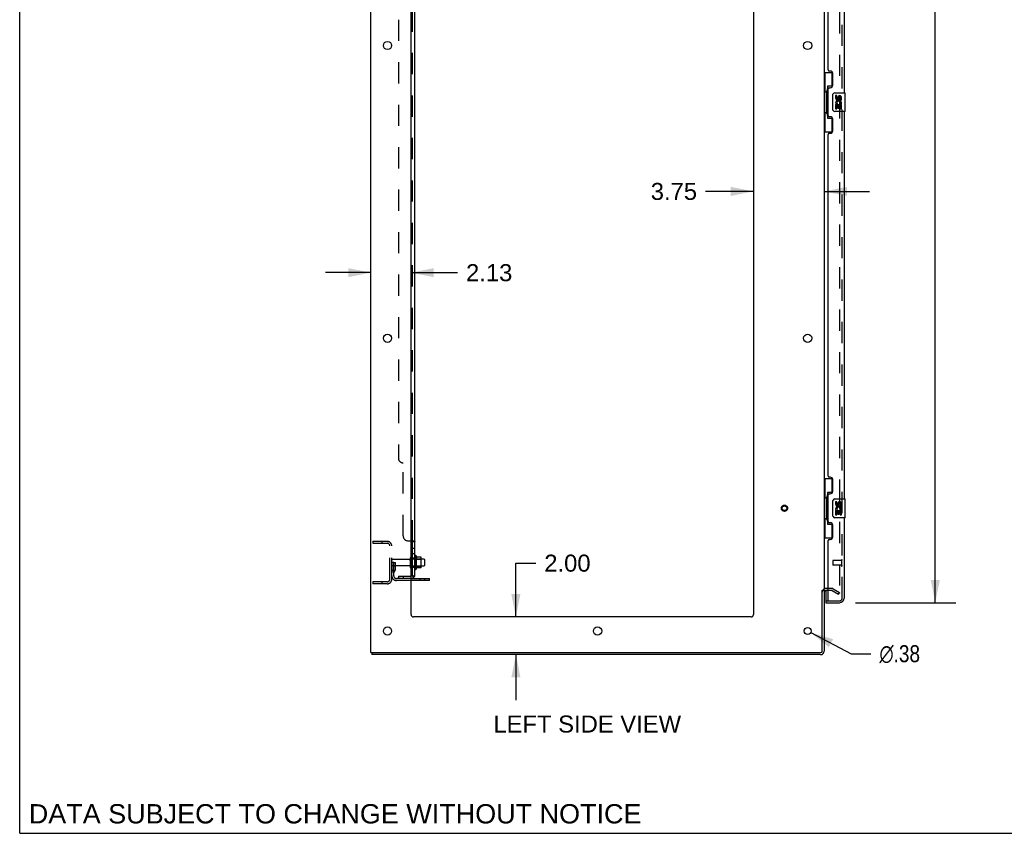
# Model space of a CAD drawing. Header units: inches. Extents: x 0 to 204, y 0 to 132.
# Tile 1 of 113: x 0 to 52, y 0 to 43. Entities that reach past the tile are written whole.
import ezdxf

# ---------------------------------------------------------------- set-up
doc = ezdxf.new("R2010")
doc.units = ezdxf.units.IN
doc.header["$LTSCALE"] = 11.243375
doc.header["$MEASUREMENT"] = 0
doc.linetypes.add('HIDDEN', pattern=[0.2, 0.1, -0.1])
doc.layers.get('0').update_dxf_attribs({"linetype": 'CONTINUOUS'})
for name, color, linetype in [('DEFAULT_2', 8, 'HIDDEN'), ('DIMENSIONS', 7, 'CONTINUOUS'), ('DOOR_ASSEMBLY', 7, 'CONTINUOUS'), ('SUBPANEL', 7, 'CONTINUOUS')]:
    doc.layers.add(name, color=color, linetype=linetype)
doc.styles.get("Standard").update_dxf_attribs({"font": 'arial.ttf'})
doc.styles.add('TEXTSTYLE_1', font='gdt', dxfattribs={"width": 0.8})
doc.dimstyles.new('DIMSTYLE_1', dxfattribs={"dimtxt": 0.901875, "dimasz": 1.2025, "dimexe": 0.09, "dimexo": 0.07, "dimgap": 0.0375, "dimtad": 0, "dimtih": 1, "dimtoh": 1, "dimzin": 4, "dimdsep": 46, "dimtxsty": 'Standard', "dimblk": '_FILLED', "dimblk1": '_FILLED', "dimblk2": '_FILLED', "dimcen": 0.09, "dimadec": 3, "dimazin": 1, "dimtfac": 1, "dimtdec": 3, "dimtofl": 0, "dimtmove": 0, "dimatfit": 3, "dimldrblk": '_FILLED', "dimfxl": 0, "dimtolj": 1, "dimtzin": 4, "dimarcsym": 0})
doc.dimstyles.new('DIMSTYLE_2', dxfattribs={"dimtxt": 0.901875, "dimasz": 1.2025, "dimexe": 0.09, "dimexo": 0.07, "dimgap": 0.09, "dimtad": 0, "dimtih": 1, "dimtoh": 1, "dimzin": 4, "dimdsep": 46, "dimtxsty": 'Standard', "dimblk": '_FILLED', "dimblk1": '_FILLED', "dimblk2": '_FILLED', "dimcen": 0.09, "dimadec": 3, "dimazin": 1, "dimtfac": 1, "dimtdec": 3, "dimtofl": 0, "dimtmove": 0, "dimatfit": 1, "dimldrblk": '_FILLED', "dimfxl": 0, "dimtolj": 1, "dimtzin": 4, "dimarcsym": 0})

# ---------------------------------------------------------------- blocks, each defined once
blk = doc.blocks.new('_FILLED')
at = {"color": 0, "linetype": 'ByBlock'}
blk.add_solid([(0, 0), (-1, 0.2), (-1, -0.2)], dxfattribs=at)
blk = doc.blocks.new('*D9')
at = {"layer": 'DIMENSIONS', "color": 2, "linetype": 'Continuous'}
for p, q in [((44.253, 86.71), (49.564, 86.71)), ((48.482, 86.71), (48.482, 50.703)), ((48.482, 12.21), (48.482, 47.546)), ((44.253, 12.21), (49.564, 12.21))]:
    blk.add_line(p, q, dxfattribs=at)
at = {"layer": 'DIMENSIONS', "color": 2, "linetype": 'Continuous', "xscale": 1.2025, "yscale": 1.2025, "zscale": 1.2025}
for p, rotation in [((48.482, 86.71), 90), ((48.482, 12.21), 270)]:
    blk.add_blockref('_FILLED', p, dxfattribs=dict(at, rotation=rotation))
at = {"layer": 'DIMENSIONS', "color": 2, "linetype": 'Continuous', "insert": (48.482, 50.252), "char_height": 0.9019, "width": 3.77513, "attachment_point": 2, "line_spacing_factor": 0.9}
blk.add_mtext('74.50\\PDOOR', dxfattribs=at)
blk = doc.blocks.new('*D13')
at = {"layer": 'DIMENSIONS', "color": 2, "linetype": 'Continuous'}
for p, q in [((26.274, 11.46), (26.274, 14.304)), ((26.274, 14.304), (27.327, 14.304)), ((26.274, 9.46), (26.274, 7.055))]:
    blk.add_line(p, q, dxfattribs=at)
at = {"layer": 'DIMENSIONS', "color": 2, "linetype": 'Continuous', "xscale": 1.2025, "yscale": 1.2025, "zscale": 1.2025}
for p, rotation in [((26.274, 11.46), 270), ((26.274, 9.46), 90)]:
    blk.add_blockref('_FILLED', p, dxfattribs=dict(at, rotation=rotation))
at = {"layer": 'DIMENSIONS', "color": 2, "linetype": 'Continuous', "insert": (27.777, 14.755), "char_height": 0.9019, "width": 2.45082, "attachment_point": 1, "line_spacing_factor": 0.9}
blk.add_mtext('2.00', dxfattribs=at)
blk = doc.blocks.new('*D14')
at = {"layer": 'DIMENSIONS', "color": 2, "linetype": 'Continuous'}
for p, q in [((18.6, 29.683), (16.195, 29.683)), ((20.725, 29.683), (23.184, 29.683))]:
    blk.add_line(p, q, dxfattribs=at)
at = {"layer": 'DIMENSIONS', "color": 2, "linetype": 'Continuous', "xscale": 1.2025, "yscale": 1.2025, "zscale": 1.2025}
blk.add_blockref('_FILLED', (18.6, 29.683), dxfattribs=at)
at = {"layer": 'DIMENSIONS', "color": 2, "linetype": 'Continuous', "xscale": 1.2025, "yscale": 1.2025, "zscale": 1.2025, "rotation": 180}
blk.add_blockref('_FILLED', (20.725, 29.683), dxfattribs=at)
at = {"layer": 'DIMENSIONS', "color": 2, "linetype": 'Continuous', "insert": (23.635, 30.133), "char_height": 0.9019, "width": 2.45082, "attachment_point": 1, "line_spacing_factor": 0.9}
blk.add_mtext('2.13', dxfattribs=at)
blk = doc.blocks.new('*D15')
at = {"layer": 'DIMENSIONS', "color": 2, "linetype": 'Continuous'}
for p, q in [((38.85, 33.986), (36.319, 33.986)), ((42.6, 33.986), (45.005, 33.986))]:
    blk.add_line(p, q, dxfattribs=at)
at = {"layer": 'DIMENSIONS', "color": 2, "linetype": 'Continuous', "xscale": 1.2025, "yscale": 1.2025, "zscale": 1.2025}
blk.add_blockref('_FILLED', (38.85, 33.986), dxfattribs=at)
at = {"layer": 'DIMENSIONS', "color": 2, "linetype": 'Continuous', "xscale": 1.2025, "yscale": 1.2025, "zscale": 1.2025, "rotation": 180}
blk.add_blockref('_FILLED', (42.6, 33.986), dxfattribs=at)
at = {"layer": 'DIMENSIONS', "color": 2, "linetype": 'Continuous', "insert": (35.868, 34.437), "char_height": 0.9019, "width": 2.45082, "attachment_point": 3, "line_spacing_factor": 0.9}
blk.add_mtext('3.75', dxfattribs=at)
blk = doc.blocks.new('*D29')
at = {"layer": 'DIMENSIONS', "color": 2, "linetype": 'Continuous'}
for p, q in [((41.891, 10.623), (44.023, 9.51)), ((44.023, 9.51), (45.075, 9.51))]:
    blk.add_line(p, q, dxfattribs=at)
at = {"layer": 'DIMENSIONS', "color": 2, "linetype": 'Continuous', "xscale": 1.2025, "yscale": 1.2025, "zscale": 1.2025, "rotation": 152.4363683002}
blk.add_blockref('_FILLED', (41.891, 10.623), dxfattribs=at)
at = {"layer": 'DIMENSIONS', "color": 2, "linetype": 'Continuous', "insert": (45.526, 9.961), "char_height": 0.90187, "width": 2.95261, "attachment_point": 1, "line_spacing_factor": 0.9, "style": 'TEXTSTYLE_1'}
blk.add_mtext('{\\fgdt;n}\\fArial;.38', dxfattribs=at)

msp = doc.modelspace()

# ---------------------------------------------------------------- linework, layer by layer
at = {"color": 7, "linetype": 'Continuous'}
for p, q in [((0, 0), (0, 132.275)), ((20.999, 14.69), (20.999, 13.979)), ((21.254, 14.612), (21.026, 14.612)), ((21.265, 14.079), (21.265, 14.59)), ((21.399, 14.522), (21.265, 14.522)), ((21.399, 14.147), (21.265, 14.147)), ((21.429, 14.492), (21.429, 14.177)), ((21.254, 14.057), (21.026, 14.057)), ((21.704, 13.387), (20.725, 13.387)), ((21.704, 13.387), (21.704, 13.491)), ((42.496, 12.876), (42.6, 12.876)), ((18.652, 9.564), (18.652, 9.46)), ((0, 0), (204.425, 0))]:
    msp.add_line(p, q, dxfattribs=at)
at = {"color": 3, "linetype": 'Continuous'}
for p, q in [((18.6, 9.564), (18.6, 89.356)), ((20.725, 11.585), (20.725, 85.96)), ((38.85, 85.96), (38.85, 11.585)), ((42.6, 86.012), (42.6, 12.908)), ((20.725, 13.491), (21.704, 13.491)), ((42.496, 9.654), (42.496, 12.877)), ((42.6, 12.876), (42.6, 9.649)), ((42.804, 12.856), (42.685, 12.856)), ((38.725, 11.46), (20.85, 11.46)), ((18.6, 9.564), (42.406, 9.564)), ((42.411, 9.46), (18.652, 9.46))]:
    msp.add_line(p, q, dxfattribs=at)
for centre, radius in [((19.475, 41.71), 0.219), ((41.725, 41.71), 0.219), ((19.475, 26.21), 0.219), ((41.725, 26.21), 0.219), ((19.475, 10.71), 0.219), ((30.6, 10.71), 0.219), ((41.725, 10.71), 0.188)]:
    msp.add_circle(centre, radius, dxfattribs=at)
at = {"color": 7, "linetype": 'Continuous'}
for centre, radius, start, end in [((20.749, 14.592), 0.055, 360, 115.9094), ((20.967, 14.669), 0.0384, 34.4497, 180), ((20.398, 14.335), 0.698, 23.9679, 30.6631), ((21.045, 14.622), 0.01, 203.9679, 270), ((21.254, 14.602), 0.01, 5.1938, 90), ((21.123, 14.59), 0.141, 0, 5.2081), ((20.749, 14.077), 0.055, 244.0906, 0), ((21.123, 14.079), 0.141, 354.7919, 360), ((21.399, 14.492), 0.03, 360, 90), ((21.399, 14.177), 0.03, 270, 0), ((20.967, 14), 0.0384, 180, 325.5503), ((20.398, 14.335), 0.698, 329.3369, 336.0321), ((21.045, 14.047), 0.01, 90, 156.0321), ((21.254, 14.067), 0.01, 270, 354.8062), ((42.411, 9.649), 0.085, 270, 360)]:
    msp.add_arc(centre, radius, start, end, dxfattribs=at)
at = {"color": 3, "linetype": 'Continuous'}
for centre, radius, start, end in [((42.685, 12.771), 0.085, 90, 180), ((20.85, 11.585), 0.125, 180, 270), ((38.725, 11.585), 0.125, 270, 360), ((42.406, 9.654), 0.09, 270, 360), ((42.411, 9.649), 0.189, 270, 360)]:
    msp.add_arc(centre, radius, start, end, dxfattribs=at)
at = {"layer": 'DEFAULT_2', "color": 8, "linetype": 'HIDDEN'}
for p, q in [((43.412, 86.194), (43.412, 12.725)), ((18.704, 15.46), (19.457, 15.46)), ((18.704, 15.46), (18.704, 15.356)), ((18.704, 15.356), (19.457, 15.356)), ((19.174, 15.46), (19.174, 15.356)), ((19.6, 13.456), (19.6, 15.213)), ((19.704, 13.456), (19.704, 15.213)), ((20.929, 14.669), (20.929, 14)), ((19.808, 14.335), (19.704, 14.335)), ((20.631, 14.5), (19.734, 14.5)), ((20.631, 14.17), (19.734, 14.17)), ((19.794, 13.994), (19.794, 14.335)), ((19.794, 14.16), (19.898, 14.16)), ((19.808, 14.335), (19.898, 14.335)), ((19.808, 13.633), (19.808, 14.335)), ((19.898, 13.994), (19.898, 14.335)), ((20.694, 14.077), (20.694, 14.592)), ((20.804, 14.077), (20.804, 14.592)), ((21.265, 14.522), (20.804, 14.522)), ((21.265, 14.147), (20.804, 14.147)), ((20.949, 14.518), (20.929, 14.538)), ((20.949, 14.151), (20.929, 14.131)), ((20.949, 14.518), (21.245, 14.518)), ((20.949, 14.518), (20.949, 14.151)), ((20.949, 14.151), (21.245, 14.151)), ((21.245, 14.518), (21.265, 14.538)), ((21.245, 14.518), (21.245, 14.151)), ((21.245, 14.151), (21.265, 14.131)), ((19.792, 13.988), (19.743, 13.92)), ((19.876, 13.927), (19.827, 13.859)), ((19.457, 13.314), (18.704, 13.314)), ((18.704, 13.314), (18.704, 13.21)), ((19.457, 13.21), (18.704, 13.21)), ((19.174, 13.314), (19.174, 13.21)), ((20.725, 13.491), (19.95, 13.491)), ((20.725, 13.387), (19.95, 13.387)), ((21.201, 13.387), (21.201, 13.491)), ((21.457, 13.387), (21.457, 13.491)), ((43.004, 12.96), (42.685, 12.96)), ((43.004, 12.856), (42.804, 12.856)), ((43.02, 12.851), (43.36, 12.655)), ((43.072, 12.941), (43.412, 12.745)), ((43.36, 12.655), (43.412, 12.745))]:
    msp.add_line(p, q, dxfattribs=at)
for points in [[(43.395, 12.705), (43.395, 12.705), (43.393, 12.705), (43.391, 12.706), (43.389, 12.706), (43.387, 12.707)], [(43.412, 12.725), (43.412, 12.723), (43.412, 12.721), (43.411, 12.718), (43.41, 12.716), (43.409, 12.714), (43.408, 12.713), (43.407, 12.711), (43.406, 12.709), (43.404, 12.708), (43.402, 12.707), (43.4, 12.706), (43.398, 12.706), (43.397, 12.705), (43.395, 12.705)]]:
    msp.add_lwpolyline(points, dxfattribs=at)
for radius in [0.164, 0.124]:
    msp.add_circle((40.496, 17.21), radius, dxfattribs=at)
for centre, radius, start, end in [((19.457, 15.213), 0.246, 0, 90), ((19.457, 15.213), 0.142, 0, 90), ((20.749, 14.592), 0.055, 115.9094, 180), ((19.734, 14.47), 0.03, 90, 180), ((19.734, 14.2), 0.03, 180, 270), ((20.631, 14.562), 0.0625, 270, 360), ((20.631, 14.107), 0.0625, 0, 90), ((20.749, 14.077), 0.055, 180, 244.0906), ((19.912, 13.799), 0.208, 144.2461, 180), ((19.95, 13.633), 0.246, 180, 270), ((19.784, 13.994), 0.01, 324.2461, 360), ((19.912, 13.799), 0.104, 144.2461, 180), ((19.95, 13.633), 0.142, 180, 270), ((19.784, 13.994), 0.114, 324.2461, 360), ((19.457, 13.456), 0.246, 270, 360), ((19.457, 13.456), 0.142, 270, 360), ((42.685, 12.771), 0.189, 90, 180), ((43.004, 12.823), 0.137, 60, 90), ((43.004, 12.823), 0.033, 60, 90)]:
    msp.add_arc(centre, radius, start, end, dxfattribs=at)
at = {"layer": 'DOOR_ASSEMBLY', "color": 8, "linetype": 'HIDDEN'}
for p, q in [((43.554, 12.456), (43.554, 86.463)), ((43.054, 14.428), (43.054, 14.2)), ((43.511, 14.438), (43.064, 14.438)), ((43.511, 14.19), (43.064, 14.19)), ((43.511, 14.456), (43.511, 14.172)), ((42.824, 12.314), (43.411, 12.314))]:
    msp.add_line(p, q, dxfattribs=at)
at = {"layer": 'DOOR_ASSEMBLY', "color": 3, "linetype": 'Continuous'}
for p, q in [((43.658, 59.71), (43.658, 39.21)), ((42.804, 40.417), (42.804, 58.502)), ((42.924, 40.357), (42.864, 40.357)), ((43.054, 39.607), (43.054, 40.227)), ((42.804, 38.002), (42.804, 39.417)), ((42.864, 39.477), (42.924, 39.477)), ((43.658, 38.21), (43.658, 17.71)), ((42.924, 37.942), (42.864, 37.942)), ((43.054, 37.192), (43.054, 37.812)), ((42.864, 37.062), (42.924, 37.062)), ((42.804, 18.917), (42.804, 37.002)), ((42.924, 18.857), (42.864, 18.857)), ((43.054, 18.107), (43.054, 18.727)), ((42.804, 16.502), (42.804, 17.917)), ((42.864, 17.977), (42.924, 17.977)), ((43.658, 16.71), (43.658, 12.456)), ((42.924, 16.442), (42.864, 16.442)), ((43.054, 15.692), (43.054, 16.312)), ((42.804, 12.334), (42.804, 15.502)), ((42.864, 15.562), (42.924, 15.562)), ((42.679, 12.21), (43.411, 12.21))]:
    msp.add_line(p, q, dxfattribs=at)
at = {"layer": 'DOOR_ASSEMBLY', "color": 7, "linetype": 'Continuous'}
for p, q in [((42.6, 40.285), (43.04, 40.285)), ((42.639, 40.285), (42.639, 39.26)), ((43.004, 40.285), (43.004, 39.505)), ((42.617, 39.26), (42.74, 39.26)), ((42.617, 39.26), (42.617, 38.16)), ((42.74, 39.29), (42.74, 39.31)), ((42.74, 38.16), (42.74, 39.26)), ((43.004, 39.55), (42.777, 39.55)), ((42.777, 39.55), (42.777, 37.87)), ((43.063, 38.31), (43.063, 39.11)), ((43.163, 39.21), (43.703, 39.21)), ((43.718, 38.225), (43.718, 39.195)), ((43.263, 39.055), (43.2, 39.055)), ((43.2, 39.055), (43.2, 38.919)), ((43.218, 38.594), (43.2, 38.594)), ((43.2, 38.594), (43.2, 38.364)), ((43.253, 38.594), (43.28, 38.613)), ((43.253, 38.594), (43.515, 38.594)), ((43.263, 38.919), (43.263, 39.055)), ((43.328, 38.982), (43.328, 38.913)), ((43.389, 38.919), (43.389, 38.961)), ((43.444, 38.63), (43.502, 38.605)), ((43.452, 38.961), (43.452, 38.825)), ((43.452, 38.825), (43.515, 38.825)), ((43.515, 38.825), (43.515, 38.961)), ((43.515, 38.364), (43.515, 38.594)), ((42.617, 38.16), (42.74, 38.16)), ((42.639, 38.16), (42.639, 37.135)), ((42.74, 38.109), (42.74, 38.129)), ((43.703, 38.21), (43.163, 38.21)), ((43.2, 38.364), (43.263, 38.364)), ((43.263, 38.531), (43.328, 38.531)), ((43.263, 38.364), (43.263, 38.531)), ((43.328, 38.531), (43.328, 38.395)), ((43.328, 38.395), (43.389, 38.395)), ((43.389, 38.531), (43.452, 38.531)), ((43.389, 38.395), (43.389, 38.531)), ((43.452, 38.531), (43.452, 38.364)), ((43.452, 38.364), (43.515, 38.364)), ((42.777, 37.87), (43.004, 37.87)), ((43.004, 37.914), (43.004, 37.135)), ((42.6, 37.135), (43.04, 37.135)), ((42.6, 18.785), (43.04, 18.785)), ((42.639, 18.785), (42.639, 17.76)), ((43.004, 18.785), (43.004, 18.005)), ((42.617, 17.76), (42.74, 17.76)), ((42.617, 17.76), (42.617, 16.66)), ((42.74, 17.79), (42.74, 17.81)), ((42.74, 16.66), (42.74, 17.76)), ((43.004, 18.05), (42.777, 18.05)), ((42.777, 18.05), (42.777, 16.37)), ((43.063, 16.81), (43.063, 17.61)), ((43.163, 17.71), (43.703, 17.71)), ((43.263, 17.555), (43.2, 17.555)), ((43.2, 17.555), (43.2, 17.419)), ((43.263, 17.419), (43.263, 17.555)), ((43.328, 17.482), (43.328, 17.413)), ((43.389, 17.419), (43.389, 17.461)), ((43.452, 17.461), (43.452, 17.325)), ((43.452, 17.325), (43.515, 17.325)), ((43.515, 17.325), (43.515, 17.461)), ((43.718, 16.725), (43.718, 17.695)), ((43.703, 16.71), (43.163, 16.71)), ((43.218, 17.094), (43.2, 17.094)), ((43.2, 17.094), (43.2, 16.864)), ((43.2, 16.864), (43.263, 16.864)), ((43.253, 17.094), (43.28, 17.113)), ((43.253, 17.094), (43.515, 17.094)), ((43.263, 17.031), (43.328, 17.031)), ((43.263, 16.864), (43.263, 17.031)), ((43.328, 17.031), (43.328, 16.895)), ((43.328, 16.895), (43.389, 16.895)), ((43.389, 17.031), (43.452, 17.031)), ((43.389, 16.895), (43.389, 17.031)), ((43.444, 17.13), (43.502, 17.105)), ((43.452, 17.031), (43.452, 16.864)), ((43.452, 16.864), (43.515, 16.864)), ((43.515, 16.864), (43.515, 17.094)), ((42.617, 16.66), (42.74, 16.66)), ((42.639, 16.66), (42.639, 15.635)), ((42.74, 16.609), (42.74, 16.629)), ((42.777, 16.37), (43.004, 16.37)), ((43.004, 16.414), (43.004, 15.635)), ((42.6, 15.635), (43.04, 15.635)), ((42.679, 12.856), (42.679, 12.334)), ((42.679, 12.314), (42.818, 12.314)), ((42.679, 12.314), (42.679, 12.21))]:
    msp.add_line(p, q, dxfattribs=at)
for points in [[(42.777, 39.526), (42.777, 39.522), (42.777, 39.519), (42.778, 39.515), (42.779, 39.51), (42.781, 39.506), (42.783, 39.501), (42.786, 39.495), (42.789, 39.489), (42.792, 39.483), (42.796, 39.476), (42.8, 39.468), (42.805, 39.46), (42.81, 39.452), (42.813, 39.449)], [(43.063, 39.11), (43.063, 39.116), (43.063, 39.122), (43.064, 39.128), (43.066, 39.134), (43.067, 39.14), (43.069, 39.146)], [(43.069, 38.273), (43.067, 38.279), (43.066, 38.285), (43.064, 38.291), (43.063, 38.297), (43.063, 38.303), (43.063, 38.31)], [(42.813, 37.971), (42.81, 37.967), (42.805, 37.959), (42.8, 37.951), (42.796, 37.943), (42.792, 37.936), (42.789, 37.93), (42.786, 37.924), (42.783, 37.918), (42.781, 37.913), (42.779, 37.909), (42.778, 37.904), (42.777, 37.9), (42.777, 37.897), (42.777, 37.893)], [(42.777, 18.026), (42.777, 18.022), (42.777, 18.019), (42.778, 18.015), (42.779, 18.01), (42.781, 18.006), (42.783, 18.001), (42.786, 17.995), (42.789, 17.989), (42.792, 17.983), (42.796, 17.976), (42.8, 17.968), (42.805, 17.96), (42.81, 17.952), (42.813, 17.949)], [(43.063, 17.61), (43.063, 17.616), (43.063, 17.622), (43.064, 17.628), (43.066, 17.634), (43.067, 17.64), (43.069, 17.646)], [(43.069, 16.773), (43.067, 16.779), (43.066, 16.785), (43.064, 16.791), (43.063, 16.797), (43.063, 16.803), (43.063, 16.81)], [(42.813, 16.471), (42.81, 16.467), (42.805, 16.459), (42.8, 16.451), (42.796, 16.443), (42.792, 16.436), (42.789, 16.43), (42.786, 16.424), (42.783, 16.418), (42.781, 16.413), (42.779, 16.409), (42.778, 16.404), (42.777, 16.4), (42.777, 16.397), (42.777, 16.393)]]:
    msp.add_lwpolyline(points, dxfattribs=at)
at = {"layer": 'DOOR_ASSEMBLY', "color": 3, "linetype": 'Continuous'}
for centre, radius, start, end in [((42.864, 40.417), 0.06, 180, 270), ((42.924, 40.227), 0.13, 0, 90), ((42.864, 39.417), 0.06, 90, 180), ((42.924, 39.607), 0.13, 270, 360), ((42.864, 38.002), 0.06, 180, 270), ((42.924, 37.812), 0.13, 0, 90), ((42.864, 37.002), 0.06, 90, 180), ((42.924, 37.192), 0.13, 270, 360), ((42.864, 18.917), 0.06, 180, 270), ((42.924, 18.727), 0.13, 0, 90), ((42.864, 17.917), 0.06, 90, 180), ((42.924, 18.107), 0.13, 270, 360), ((42.864, 16.502), 0.06, 180, 270), ((42.924, 16.312), 0.13, 0, 90), ((42.924, 15.692), 0.13, 270, 360), ((42.864, 15.502), 0.06, 90, 180), ((42.824, 12.334), 0.02, 180, 270), ((43.411, 12.456), 0.246, 270, 360)]:
    msp.add_arc(centre, radius, start, end, dxfattribs=at)
at = {"layer": 'DOOR_ASSEMBLY', "color": 7, "linetype": 'Continuous'}
for centre, radius, start, end in [((43.163, 39.11), 0.1, 90, 158.7946), ((43.703, 39.195), 0.015, 0, 90), ((43.295, 38.919), 0.0943, 180, 360), ((43.354, 38.667), 0.154, 161.4199, 206.1963), ((43.357, 38.668), 0.157, 336.5966, 161.8791), ((43.357, 38.668), 0.157, 205.737, 207.8532), ((43.295, 38.919), 0.0314, 180, 261.2295), ((43.357, 38.668), 0.0943, 336.5966, 215.1122), ((43.294, 38.924), 0.0362, 263.4285, 341.7628), ((43.42, 38.961), 0.0943, 68.6999, 167.4338), ((43.42, 38.961), 0.0314, 0, 180.0485), ((43.42, 38.961), 0.0943, 0, 68.6704), ((43.163, 38.31), 0.1, 201.205, 270), ((43.703, 38.225), 0.015, 270, 360), ((43.163, 17.61), 0.1, 90, 158.7946), ((43.295, 17.419), 0.0943, 180, 360), ((43.354, 17.167), 0.154, 161.4199, 206.1963), ((43.357, 17.168), 0.157, 336.5966, 161.8791), ((43.295, 17.419), 0.0314, 180, 261.2295), ((43.357, 17.168), 0.0943, 336.5966, 215.1122), ((43.294, 17.424), 0.0362, 263.4285, 341.7628), ((43.42, 17.461), 0.0943, 68.6999, 167.4338), ((43.42, 17.461), 0.0314, 0, 180.0485), ((43.42, 17.461), 0.0943, 0, 68.6704), ((43.703, 17.695), 0.015, 0, 90), ((43.163, 16.81), 0.1, 201.205, 270), ((43.357, 17.168), 0.157, 205.737, 207.8532), ((43.703, 16.725), 0.015, 270, 360), ((42.699, 12.334), 0.02, 180, 257.1429), ((43.494, 12.6), 0.26, 267.4063, 270)]:
    msp.add_arc(centre, radius, start, end, dxfattribs=at)
at = {"layer": 'DOOR_ASSEMBLY', "color": 8, "linetype": 'HIDDEN'}
for centre, radius, start, end in [((43.064, 14.428), 0.01, 90, 180), ((43.064, 14.2), 0.01, 180, 270), ((43.532, 14.456), 0.0215, 0, 180), ((43.532, 14.172), 0.0215, 180, 360), ((43.411, 12.456), 0.142, 270, 360)]:
    msp.add_arc(centre, radius, start, end, dxfattribs=at)
at = {"layer": 'DOOR_ASSEMBLY', "color": 7, "linetype": 'Continuous'}
for centre, start_param, end_param in [((42.844, 39.3), 0.699287, 1.51401), ((42.844, 39.3), -4.655602, -3.84088), ((42.844, 38.119), 0.699287, 1.51401), ((42.844, 38.119), -4.655602, -3.84088), ((42.844, 17.8), 0.699287, 1.51401), ((42.844, 17.8), -4.655602, -3.84088), ((42.844, 16.619), 0.699287, 1.51401), ((42.844, 16.619), -4.655602, -3.84088)]:
    msp.add_ellipse(centre, major_axis=(0, 0.18), ratio=0.579493, start_param=start_param, end_param=end_param, dxfattribs=at)
at = {"layer": 'SUBPANEL', "color": 3, "linetype": 'Continuous'}
for p, q in [((20.929, 13.616), (20.929, 85.303)), ((20.725, 15.491), (20.875, 15.491))]:
    msp.add_line(p, q, dxfattribs=at)
at = {"layer": 'SUBPANEL', "color": 8, "linetype": 'HIDDEN'}
for p, q in [((20.804, 15.455), (20.804, 83.464)), ((20.054, 79.053), (20.054, 19.866)), ((20.304, 15.741), (20.304, 19.616)), ((20.554, 15.491), (20.725, 15.491)), ((20.797, 15.466), (20.799, 15.464)), ((20.802, 15.46), (20.803, 15.458)), ((20.929, 15.457), (20.929, 15.455)), ((20.804, 15.094), (20.929, 15.094)), ((20.804, 14.813), (20.929, 14.813)), ((20.804, 14.585), (20.929, 14.585)), ((20.804, 14.085), (20.929, 14.085)), ((20.054, 13.616), (20.692, 13.616)), ((20.054, 13.616), (20.054, 13.491)), ((20.304, 13.616), (20.304, 13.491)), ((20.828, 13.616), (20.778, 13.657)), ((20.692, 13.491), (20.054, 13.491))]:
    msp.add_line(p, q, dxfattribs=at)
at = {"layer": 'SUBPANEL', "color": 7, "linetype": 'Continuous'}
for p, q in [((20.804, 15.455), (20.929, 15.455)), ((20.804, 13.616), (20.804, 15.455)), ((20.804, 13.616), (20.929, 13.616)), ((20.875, 13.577), (20.828, 13.616))]:
    msp.add_line(p, q, dxfattribs=at)
at = {"layer": 'SUBPANEL', "color": 8, "linetype": 'HIDDEN'}
for points in [[(20.778, 15.491), (20.778, 15.489), (20.778, 15.487), (20.778, 15.486)], [(20.778, 15.486), (20.778, 15.484), (20.778, 15.482), (20.779, 15.481), (20.78, 15.479), (20.781, 15.478), (20.782, 15.476), (20.784, 15.475), (20.786, 15.474), (20.787, 15.472)], [(20.8, 15.463), (20.801, 15.461), (20.802, 15.46)], [(20.803, 15.458), (20.803, 15.457), (20.804, 15.455)], [(20.875, 15.491), (20.877, 15.489), (20.879, 15.488), (20.882, 15.486), (20.885, 15.484)], [(20.918, 15.469), (20.921, 15.467), (20.923, 15.465), (20.925, 15.464)], [(20.927, 15.462), (20.928, 15.46), (20.928, 15.458)], [(20.863, 13.616), (20.863, 13.616), (20.863, 13.616), (20.863, 13.616), (20.863, 13.616), (20.863, 13.616), (20.862, 13.616), (20.862, 13.616), (20.861, 13.616), (20.861, 13.616), (20.86, 13.616), (20.86, 13.616), (20.859, 13.616), (20.858, 13.616), (20.858, 13.617), (20.857, 13.617), (20.856, 13.617), (20.856, 13.617), (20.855, 13.617), (20.854, 13.617), (20.854, 13.617), (20.853, 13.618), (20.852, 13.618), (20.851, 13.618), (20.851, 13.618), (20.85, 13.618), (20.849, 13.618), (20.848, 13.619), (20.847, 13.619), (20.847, 13.619), (20.846, 13.619), (20.845, 13.62), (20.844, 13.62), (20.843, 13.62), (20.843, 13.62), (20.842, 13.62), (20.841, 13.621), (20.84, 13.621), (20.839, 13.621), (20.838, 13.622), (20.837, 13.622), (20.836, 13.622), (20.836, 13.622), (20.835, 13.623), (20.834, 13.623), (20.833, 13.623), (20.832, 13.624), (20.831, 13.624), (20.83, 13.624), (20.829, 13.625), (20.828, 13.625), (20.827, 13.626), (20.826, 13.626), (20.825, 13.626), (20.824, 13.627), (20.823, 13.627), (20.822, 13.628), (20.821, 13.628), (20.82, 13.628), (20.819, 13.629), (20.818, 13.629), (20.817, 13.63), (20.816, 13.63), (20.815, 13.63), (20.814, 13.631), (20.814, 13.631), (20.813, 13.632), (20.812, 13.632), (20.811, 13.632), (20.81, 13.633), (20.81, 13.633), (20.809, 13.633), (20.808, 13.634), (20.807, 13.634), (20.807, 13.635), (20.806, 13.635), (20.805, 13.635), (20.805, 13.636), (20.804, 13.636), (20.803, 13.636), (20.803, 13.637), (20.802, 13.637), (20.802, 13.638), (20.801, 13.638), (20.801, 13.638), (20.8, 13.638), (20.8, 13.639), (20.8, 13.639), (20.8, 13.639)], [(20.8, 13.639), (20.8, 13.639), (20.8, 13.639), (20.8, 13.639), (20.8, 13.639), (20.8, 13.638), (20.801, 13.638), (20.801, 13.638), (20.801, 13.637), (20.802, 13.637), (20.802, 13.637), (20.803, 13.636), (20.803, 13.636)], [(20.802, 13.621), (20.803, 13.619), (20.803, 13.617), (20.804, 13.616)], [(20.86, 13.616), (20.861, 13.616), (20.862, 13.616), (20.862, 13.616), (20.862, 13.616), (20.863, 13.616), (20.863, 13.616), (20.863, 13.616)]]:
    msp.add_lwpolyline(points, dxfattribs=at)
at = {"layer": 'SUBPANEL', "color": 7, "linetype": 'Continuous'}
for points in [[(20.778, 15.491), (20.778, 15.489), (20.778, 15.487), (20.778, 15.486), (20.778, 15.484), (20.778, 15.482), (20.779, 15.481), (20.78, 15.479), (20.781, 15.478), (20.782, 15.476), (20.784, 15.475), (20.786, 15.474), (20.787, 15.472), (20.789, 15.471), (20.793, 15.468)], [(20.793, 15.468), (20.795, 15.467), (20.797, 15.466), (20.799, 15.464), (20.8, 15.463), (20.801, 15.461), (20.802, 15.46), (20.803, 15.458), (20.803, 15.457), (20.804, 15.455)], [(20.778, 13.657), (20.778, 13.656), (20.778, 13.655), (20.778, 13.654), (20.778, 13.653), (20.778, 13.652), (20.779, 13.651), (20.78, 13.65), (20.781, 13.648), (20.782, 13.647), (20.784, 13.645), (20.786, 13.643), (20.789, 13.639)], [(20.789, 13.639), (20.791, 13.637), (20.793, 13.635), (20.795, 13.633), (20.797, 13.631)], [(20.797, 13.631), (20.799, 13.628), (20.8, 13.626), (20.801, 13.623), (20.802, 13.621)]]:
    msp.add_lwpolyline(points, dxfattribs=at)
at = {"layer": 'SUBPANEL', "color": 3, "linetype": 'Continuous'}
for points in [[(20.875, 15.491), (20.877, 15.489), (20.879, 15.488), (20.882, 15.486), (20.885, 15.484), (20.888, 15.483), (20.892, 15.481), (20.895, 15.48)], [(20.895, 15.48), (20.903, 15.477), (20.906, 15.475), (20.909, 15.474), (20.913, 15.472), (20.916, 15.471), (20.918, 15.469), (20.921, 15.467), (20.923, 15.465), (20.925, 15.464), (20.927, 15.462), (20.928, 15.46), (20.928, 15.458), (20.929, 15.457), (20.929, 15.455)], [(20.875, 13.577), (20.877, 13.579), (20.879, 13.582), (20.882, 13.584), (20.885, 13.586), (20.888, 13.587), (20.892, 13.589), (20.895, 13.591), (20.899, 13.592), (20.906, 13.596)], [(20.906, 13.596), (20.909, 13.597), (20.913, 13.599), (20.916, 13.6), (20.918, 13.602), (20.921, 13.603), (20.923, 13.605), (20.925, 13.607), (20.927, 13.609), (20.928, 13.611), (20.928, 13.613), (20.929, 13.614), (20.929, 13.616)]]:
    msp.add_lwpolyline(points, dxfattribs=at)
at = {"layer": 'SUBPANEL', "color": 8, "linetype": 'HIDDEN'}
for centre, radius, start, end in [((20.304, 19.866), 0.25, 180, 270), ((20.554, 15.741), 0.25, 180, 270), ((20.692, 13.728), 0.112, 270, 287.1415), ((20.692, 13.728), 0.237, 320.5658, 360), ((20.692, 13.728), 0.237, 270, 278.0054)]:
    msp.add_arc(centre, radius, start, end, dxfattribs=at)
at = {"layer": 'SUBPANEL', "color": 7, "linetype": 'Continuous'}
msp.add_arc((20.692, 13.728), 0.112, 287.1415, 360, dxfattribs=at)
at = {"layer": 'SUBPANEL', "color": 3, "linetype": 'Continuous'}
msp.add_arc((20.692, 13.728), 0.237, 278.0054, 320.5658, dxfattribs=at)

# ---------------------------------------------------------------- texts
at = {"layer": 'DIMENSIONS', "color": 2, "linetype": 'Continuous', "attachment_point": 2, "line_spacing_factor": 0.9}
for s, insert, char_height, width in [('LEFT SIDE VIEW', (30.053, 6.236), 0.90187, 9.91727), ('DATA SUBJECT TO CHANGE WITHOUT NOTICE', (16.703, 1.544), 1.02212, 32.38122)]:
    msp.add_mtext(s, dxfattribs=dict(at, insert=insert, char_height=char_height, width=width))

# ---------------------------------------------------------------- dimensions: what is measured, and where the dimension line sits
at = {"layer": 'DIMENSIONS', "color": 2, "linetype": 'Continuous'}
dim = msp.add_linear_dim(base=(48.482, 12.21), p1=(44.183, 86.71), p2=(44.183, 12.21), angle=270, text='<>\\PDOOR', dimstyle='DIMSTYLE_1', dxfattribs=at)
dim.commit()
dim.dimension.update_dxf_attribs({"geometry": '*D9', "text_midpoint": (48.482, 49.125), "dimtype": 160})
for base, p1, p2, picture, middle in [((42.6, 33.986), (38.85, 11.585), (42.6, 12.908), '*D15', (34.645, 33.981)), ((20.724603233, 29.682504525), (18.599603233, 9.563522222), (20.724603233, 11.584522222), '*D14', (24.84947672, 29.677474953))]:
    dim = msp.add_linear_dim(base=base, p1=p1, p2=p2, dimstyle='DIMSTYLE_1', dxfattribs=at)
    dim.commit()
    dim.dimension.update_dxf_attribs({"geometry": picture, "text_midpoint": middle, "dimtype": 160})
dim = msp.add_linear_dim(base=(26.274, 11.46), p1=(18.712, 9.46), p2=(20.85, 11.46), angle=90, dimstyle='DIMSTYLE_1', dxfattribs=at)
dim.commit()
dim.dimension.update_dxf_attribs({"geometry": '*D13', "text_midpoint": (28.992, 14.299), "dimtype": 160})
dim = msp.add_diameter_dim_2p(p1=(41.891, 10.623), p2=(41.558, 10.796), text='%%c<>', dimstyle='DIMSTYLE_2', override={"dimpost": '<>'}, dxfattribs=at)
dim.commit()
dim.dimension.update_dxf_attribs({"geometry": '*D29', "text_midpoint": (47.002, 9.51), "dimtype": 163})

doc.saveas('drawing.dxf')
